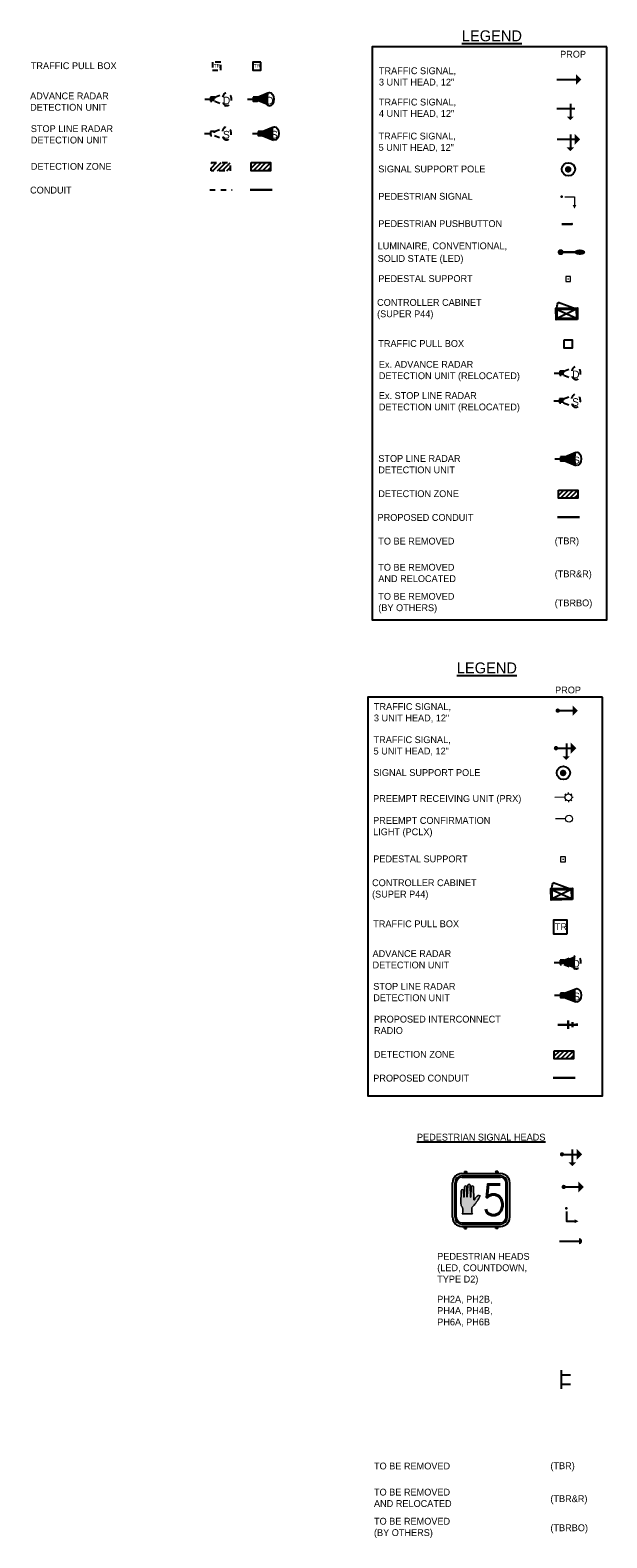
# Model space of a CAD drawing. Header units: feet. Extents: x -492 to 1369515, y -204 to 458626.
# Tile 2 of 17: x 52 to 62, y -179 to -151. Entities that reach past the tile are written whole.
import ezdxf
from ezdxf.enums import TextEntityAlignment as Align

# ---------------------------------------------------------------- set-up
doc = ezdxf.new("R2010")
doc.units = ezdxf.units.FT
doc.header["$MEASUREMENT"] = 0
for name, pattern in [('conduitpr', [0]), ('F', [0.15, 0.1, -0.05]), ('OhDOT_USTN2', [0.11, 0.069, -0.041]), ('OhDOT_USTN5', [0.11, 0.055, -0.055])]:
    doc.linetypes.add(name, pattern=pattern)
for name, color, linetype in [('SG_P_Conduit', 3, 'conduitpr'), ('SG_P_Detection', 24, 'Continuous'), ('SG_P_Heads', 2, 'Continuous'), ('SG_P_Interconnect_Cable', 7, 'interconnectpr'), ('SG_P_Poles', 4, 'Continuous'), ('SG_P_PullBox', 1, 'Continuous'), ('SG_X_Conduit', 232, 'OhDOT_USTN5'), ('SG_X_Detection', 24, 'OhDOT_USTN2'), ('SG_X_PullBox', 230, 'Continuous'), ('SH_Data', 7, 'Continuous'), ('ST_Details', 4, 'Continuous'), ('T-RADAR', 1, 'Continuous'), ('TEXT-DED', 10, 'Continuous')]:
    doc.layers.add(name, color=color, linetype=linetype)
doc.layers.add('SG_P_Heads (Construction)', color=2, linetype='Continuous', lineweight=13)
doc.styles.add('Font 70-Title', font='STANDARD.shx', dxfattribs={"height": 0.2})
doc.styles.add('Slanted', font='font31.shx', dxfattribs={"height": 0.14})
doc.styles.add('Slanted-Normal', font='font31.shx', dxfattribs={"height": 0.14})
doc.styles.add('Slanted-Normal LS 0.50', font='ISO_FONTRIGHT.shx', dxfattribs={"height": 0.14})
doc.styles.get("Standard").update_dxf_attribs({"font": 'font31.shx'})
doc.linetypes.add('interconnectpr', pattern='A,1.95,-0.05,["TR",Slanted,S=1,R=0,X=0,Y=-0.06],-0.25,1.95', length=4.2)

# ---------------------------------------------------------------- blocks, each defined once
blk = doc.blocks.new('SPEDP')
at = {"layer": 'SG_P_Poles', "linetype": 'Continuous', "lineweight": 0}
h = blk.add_hatch(color=7, dxfattribs=at)
edge = h.paths.add_edge_path()
edge.add_arc((0, 0), 0.015, 0, 360)
at = {"layer": 'SG_P_Poles', "color": 7, "linetype": 'Continuous', "lineweight": 13, "flags": 128}
blk.add_lwpolyline([(-0.045, -0.045), (0.045, -0.045), (0.045, 0.045), (-0.045, 0.045), (-0.045, -0.045)], close=True, dxfattribs=at)
blk = doc.blocks.new('HAND')
at = {"color": 4, "linetype": 'Continuous', "lineweight": 0, "flags": 128}
blk.add_lwpolyline([(0.0327, -0.0008), (-0.0313, -0.0008), (-0.0313, -0.0008, 0.132671), (-0.0271, 0.0154), (-0.0271, 0.0154), (-0.0271, 0.0308), (-0.0271, 0.0308, 0.167102), (-0.032, 0.0432), (-0.032, 0.0432, -0.191036), (-0.0387, 0.0626), (-0.0387, 0.0626), (-0.0372, 0.143), (-0.0372, 0.143, -1), (-0.0227, 0.143), (-0.0227, 0.143), (-0.0215, 0.105), (-0.0215, 0.105, 1.105459), (-0.0196, 0.1047), (-0.0197, 0.1045), (-0.0167, 0.1665), (-0.0167, 0.1665, -1), (-0.0022, 0.1665), (-0.0022, 0.1665), (-0.0014, 0.105), (-0.0014, 0.105, 1.105459), (0.0005, 0.1047), (0.0004, 0.1045), (0.004, 0.1776), (0.004, 0.1776, -1), (0.0186, 0.1776), (0.0186, 0.1776), (0.0199, 0.105), (0.0199, 0.105, 1.105459), (0.0218, 0.1047), (0.0218, 0.1045), (0.0247, 0.1659), (0.0247, 0.1659, -1), (0.0392, 0.1659), (0.0392, 0.1659), (0.0402, 0.0888), (0.0402, 0.0888, 0.624418), (0.0477, 0.089), (0.0477, 0.089, -0.280315), (0.0689, 0.113, -0.24028), (0.0796, 0.1117, -0.08382), (0.0424, 0.0526, 0.10317), (0.0284, 0.0364), (0.0284, 0.0364), (0.0284, 0.0154), (0.0284, 0.0154, 0.132671), (0.0327, -0.0008), (0.0327, -0.0008)], format="xyb", close=True, dxfattribs=at)
blk = doc.blocks.new('*U1092')
at = {"layer": 'SH_Data'}
h = blk.add_hatch(color=256, dxfattribs=at)
edge = h.paths.add_edge_path()
edge.add_arc((-0.194, 0.051), 0.00278, 167.1401, 347.1404, ccw=False)
edge.add_line((-0.197, 0.051), (-0.201, 0.265))
edge.add_arc((-0.222, 0.265), 0.0214, 0, 180)
edge.add_line((-0.244, 0.265), (-0.254, 0.051))
edge.add_line((-0.254, 0.051), (-0.254, 0.051))
edge.add_arc((-0.257, 0.051), 0.00278, 351.0096, 358.6099, ccw=False)
edge.add_line((-0.254, 0.05), (-0.254, 0.05))
edge.add_line((-0.254, 0.05), (-0.254, 0.05))
edge.add_arc((-0.257, 0.051), 0.00278, 167.1401, 346.5951, ccw=False)
edge.add_line((-0.26, 0.051), (-0.262, 0.233))
edge.add_line((-0.262, 0.233), (-0.262, 0.233))
edge.add_arc((-0.283, 0.233), 0.0214, 360, 540)
edge.add_line((-0.305, 0.233), (-0.314, 0.051))
edge.add_line((-0.314, 0.051), (-0.314, 0.051))
edge.add_arc((-0.316, 0.051), 0.00278, 347.3062, 358.6099, ccw=False)
edge.add_line((-0.314, 0.05), (-0.314, 0.05))
edge.add_line((-0.314, 0.05), (-0.314, 0.05))
edge.add_arc((-0.316, 0.051), 0.00278, 167.1401, 346.8691, ccw=False)
edge.add_line((-0.319, 0.051), (-0.323, 0.164))
edge.add_line((-0.323, 0.164), (-0.323, 0.164))
edge.add_arc((-0.344, 0.164), 0.0214, 360, 540)
edge.add_line((-0.365, 0.164), (-0.37, -0.074))
edge.add_arc((-0.288, -0.077), 0.082, 177.3964, 220.6574)
edge.add_line((-0.35, -0.131), (-0.35, -0.131))
edge.add_arc((-0.396, -0.17), 0.0604, 2.7749, 40.7212, ccw=False)
edge.add_line((-0.335, -0.167), (-0.335, -0.213))
edge.add_arc((-0.43, -0.213), 0.0949, -29.7113, 0.5181, ccw=False)
edge.add_line((-0.348, -0.26), (-0.159, -0.26))
edge.add_arc((-0.077, -0.213), 0.0949, 179.4819, 209.7113, ccw=False)
edge.add_line((-0.172, -0.213), (-0.172, -0.151))
edge.add_arc((-0.037, -0.225), 0.154, 127.5194, 151.0809, ccw=False)
edge.add_arc((-0.592, 0.309), 0.618, 318.2058, 337.3712)
edge.add_arc((-0.041, 0.042), 0.0351, 56.229, 110.2726)
edge.add_arc((-0.026, -0.012), 0.0908, 107.2466, 169.8826)
edge.add_line((-0.115, 0.004), (-0.115, 0.004))
edge.add_arc((-0.126, 0.009), 0.0122, 208.0703, 335.996, ccw=False)
edge.add_line((-0.137, 0.004), (-0.14, 0.231))
edge.add_arc((-0.161, 0.231), 0.0214, 0, 180)
edge.add_line((-0.183, 0.231), (-0.191, 0.051))
edge.add_line((-0.191, 0.051), (-0.191, 0.051))
edge.add_arc((-0.194, 0.051), 0.00278, 349.4624, 358.6099, ccw=False)
edge.add_line((-0.191, 0.05), (-0.191, 0.05))
edge.add_line((-0.191, 0.05), (-0.191, 0.05))
for p, q in [((-0.524, -0.32), (-0.524, 0.309)), ((-0.478, -0.32), (-0.478, 0.309)), ((-0.355, 0.477), (-0.307, 0.477)), ((-0.352, 0.435), (0.352, 0.435)), ((-0.294, 0.49), (-0.311, 0.474)), ((-0.311, 0.474), (-0.309, 0.472)), ((-0.292, 0.488), (-0.309, 0.472)), ((-0.306, 0.515), (-0.306, 0.478)), ((-0.306, 0.515), (-0.269, 0.515)), ((-0.304, 0.477), (0.303, 0.477)), ((-0.28, 0.504), (-0.264, 0.521)), ((-0.278, 0.502), (-0.262, 0.519)), ((-0.266, 0.514), (-0.266, 0.477)), ((-0.262, 0.519), (-0.264, 0.521)), ((0.264, 0.521), (0.262, 0.519)), ((0.278, 0.502), (0.262, 0.519)), ((0.28, 0.504), (0.264, 0.521)), ((0.266, 0.514), (0.266, 0.477)), ((0.306, 0.515), (0.269, 0.515)), ((0.292, 0.488), (0.309, 0.472)), ((0.294, 0.49), (0.311, 0.474)), ((0.306, 0.515), (0.306, 0.478)), ((0.307, 0.477), (0.355, 0.477)), ((0.311, 0.474), (0.309, 0.472)), ((0.478, -0.32), (0.478, 0.309)), ((0.524, -0.32), (0.524, 0.309)), ((-0.355, -0.488), (0.355, -0.488)), ((-0.352, -0.446), (0.352, -0.446)), ((-0.306, -0.526), (-0.306, -0.488)), ((-0.306, -0.526), (-0.266, -0.526)), ((-0.266, -0.526), (-0.266, -0.488)), ((0.266, -0.526), (0.266, -0.488)), ((0.306, -0.526), (0.266, -0.526)), ((0.306, -0.526), (0.306, -0.488))]:
    blk.add_line(p, q, dxfattribs=at)
at = {"layer": 'SH_Data', "lineweight": 0}
for p, q in [((-0.451, 0.012), (-0.451, 0.309)), ((-0.352, 0.408), (0.352, 0.408)), ((0.451, 0.012), (0.451, 0.309)), ((-0.451, -0.32), (-0.451, 0.012)), ((0.451, -0.32), (0.451, 0.012)), ((-0.352, -0.419), (0.352, -0.419))]:
    blk.add_line(p, q, dxfattribs=at)
at = {"layer": 'SH_Data', "lineweight": 0, "flags": 128}
blk.add_lwpolyline([(-0.191, 0.05, -1.000003), (-0.197, 0.051), (-0.201, 0.265, 1), (-0.244, 0.265), (-0.254, 0.051), (-0.254, 0.051, -0.033175), (-0.254, 0.05), (-0.254, 0.05), (-0.254, 0.05, -0.995255), (-0.26, 0.051), (-0.262, 0.233), (-0.262, 0.233, 1), (-0.305, 0.233), (-0.314, 0.051), (-0.314, 0.051, -0.049362), (-0.314, 0.05), (-0.314, 0.05), (-0.314, 0.05, -0.997638), (-0.319, 0.051), (-0.323, 0.164), (-0.323, 0.164, 1), (-0.365, 0.164), (-0.37, -0.074, 0.191036), (-0.35, -0.131), (-0.35, -0.131, -0.167102), (-0.335, -0.167), (-0.335, -0.213, -0.132671), (-0.348, -0.26), (-0.159, -0.26, -0.132671), (-0.172, -0.213), (-0.172, -0.151, -0.10317), (-0.131, -0.103, 0.08382), (-0.021, 0.071, 0.24028), (-0.053, 0.075, 0.280315), (-0.115, 0.004), (-0.115, 0.004, -0.624418), (-0.137, 0.004), (-0.14, 0.231, 1), (-0.183, 0.231), (-0.191, 0.051), (-0.191, 0.051, -0.039935), (-0.191, 0.05), (-0.191, 0.05), (-0.191, 0.05)], format="xyb", close=True, dxfattribs=at)
at = {"layer": 'SH_Data'}
for centre in [(-0.286, 0.496), (0.286, 0.496)]:
    blk.add_circle(centre, 0.0102, dxfattribs=at)
for centre, radius, start, end in [((-0.355, 0.309), 0.168, 90, 180), ((-0.352, 0.309), 0.126, 90, 180), ((0.352, 0.309), 0.126, 360, 90), ((0.355, 0.309), 0.168, 360, 90), ((-0.355, -0.32), 0.168, 180, 270), ((-0.352, -0.32), 0.126, 180, 270), ((0.352, -0.32), 0.126, 270, 360), ((0.355, -0.32), 0.168, 270, 360)]:
    blk.add_arc(centre, radius, start, end, dxfattribs=at)
at = {"layer": 'SH_Data', "lineweight": 0}
for centre, start, end in [((-0.352, 0.309), 90, 180), ((0.352, 0.309), 360, 90), ((-0.352, -0.32), 180, 270), ((0.352, -0.32), 270, 360)]:
    blk.add_arc(centre, 0.0989, start, end, dxfattribs=at)
at = {"layer": 'SH_Data', "color": 4, "linetype": 'Continuous', "lineweight": 0, "ltscale": 0.075, "xscale": 2.947582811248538, "yscale": 2.947582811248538, "zscale": 5.895165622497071, "rotation": 359.9999999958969}
blk.add_blockref('HAND', (-0.256, -0.258), dxfattribs=at)
at = {"layer": 'SH_Data', "style": 'Font 70-Title'}
blk.add_text('5', height=0.562, dxfattribs=at).set_placement((0.017, 0.281), align=Align.TOP_LEFT)
blk = doc.blocks.new('SHSWP')
at = {"layer": 'ST_Details'}
h = blk.add_hatch(color=1, dxfattribs=at)
edge = h.paths.add_edge_path()
edge.add_arc((0, 0), 0.04, 0, 360)
at = {"layer": 'ST_Details', "color": 1}
blk.add_line((0.04, 0), (0.27, 0), dxfattribs=at)
at = {"layer": 'ST_Details', "color": 1, "extrusion": (0, 0, -1)}
blk.add_solid([(-0.27, 0.1), (-0.37, 0), (-0.27, -0.1)], dxfattribs=at)
blk = doc.blocks.new('SHSW5P')
at = {"layer": 'ST_Details'}
h = blk.add_hatch(color=1, dxfattribs=at)
edge = h.paths.add_edge_path()
edge.add_arc((0, 0), 0.04, 0, 360)
at = {"layer": 'ST_Details', "color": 1}
for p, q in [((0.04, 0), (0.27, 0)), ((0.189, 0.086), (0.189, -0.149))]:
    blk.add_line(p, q, dxfattribs=at)
at = {"layer": 'ST_Details', "color": 1, "extrusion": (0, 0, -1)}
for points in [[(-0.27, 0.1), (-0.37, 0), (-0.27, -0.1)], [(-0.255, -0.149), (-0.188, -0.216), (-0.121, -0.149)]]:
    blk.add_solid(points, dxfattribs=at)
blk = doc.blocks.new('PEDPBP')
at = {"layer": 'ST_Details'}
blk.add_hatch(color=1, dxfattribs=at).paths.add_polyline_path([(0.18, 0.028), (0.18, -0.028, 0.999997)])
at = {"layer": 'ST_Details', "color": 1}
blk.add_line((0, 0), (0.18, 0), dxfattribs=at)
blk = doc.blocks.new('PED1P')
at = {"layer": 'SG_P_Heads (Construction)', "color": 2, "linetype": 'Continuous', "lineweight": 30}
blk.add_point((0, 0), dxfattribs=at)
at = {"layer": 'ST_Details', "color": 1, "flags": 128}
blk.add_lwpolyline([(0.06, 0), (0.235, 0), (0.235, -0.15)], dxfattribs=at)
at = {"layer": 'ST_Details', "color": 1, "extrusion": (0, 0, -1)}
blk.add_solid([(-0.27, -0.15), (-0.2, -0.15), (-0.235, -0.22)], dxfattribs=at)
blk = doc.blocks.new('SG_DET_SB_RADARP')
at = {"layer": 'SG_P_Detection'}
h = blk.add_hatch(color=256, dxfattribs=at)
edge = h.paths.add_edge_path()
edge.add_line((0.243, 0.12), (0.037, 0.037))
edge.add_line((0.037, 0.037), (0.037, -0.038))
edge.add_line((0.037, -0.038), (0.243, -0.12))
edge.add_ellipse((0.262, 0), major_axis=(0, -0.124), ratio=0.621318, start_angle=194.0157, end_angle=345.9652, ccw=False)
for p, q in [((-0.144, 0), (-0.038, 0)), ((0.037, 0.037), (0.243, 0.12)), ((0.037, -0.038), (0.243, -0.12))]:
    blk.add_line(p, q, dxfattribs=at)
at = {"layer": 'SG_P_Detection', "flags": 128}
blk.add_lwpolyline([(-0.038, 0.037), (-0.038, -0.038), (0.037, -0.038), (0.037, 0.037), (-0.038, 0.037)], close=True, dxfattribs=at)
at = {"layer": 'SG_P_Detection'}
blk.add_ellipse((0.262, 0), major_axis=(0, -0.124), ratio=0.621318, dxfattribs=at)
at = {"layer": 'SG_P_Detection', "extrusion": (0, 0, -1)}
blk.add_solid([(0.037, 0.037), (0.037, -0.038), (-0.038, 0.037), (-0.038, -0.038)], dxfattribs=at)
at = {"layer": 'SG_P_Detection', "insert": (0.257, -0.023), "char_height": 0.14, "attachment_point": 5, "line_spacing_factor": 0.6, "style": 'Slanted-Normal LS 0.50'}
blk.add_mtext('\\FISO_FONTLEFT;S', dxfattribs=at)
blk = doc.blocks.new('ADVANCED DETECTION')
at = {"layer": 'SG_X_Detection'}
h = blk.add_hatch(color=256, dxfattribs=at)
edge = h.paths.add_edge_path()
edge.add_line((2.03, 4.42), (1.12, 1.92))
edge.add_line((1.12, 1.92), (1.79, 1.31))
edge.add_line((1.79, 1.31), (4.18, 2.48))
edge.add_ellipse((3.26, 3.62), major_axis=(1.11, -1), ratio=0.621318, start_angle=194.0157, end_angle=345.9652, ccw=False)
for p, q in [((1.12, 1.92), (2.03, 4.42)), ((0, 0), (0.85, 0.95)), ((1.79, 1.31), (4.18, 2.48))]:
    blk.add_line(p, q, dxfattribs=at)
at = {"layer": 'SG_X_Detection', "flags": 128}
blk.add_lwpolyline([(0.52, 1.25), (1.19, 0.65), (1.79, 1.31), (1.12, 1.92), (0.52, 1.25)], close=True, dxfattribs=at)
at = {"layer": 'SG_X_Detection'}
blk.add_ellipse((3.26, 3.62), major_axis=(1.11, -1), ratio=0.621318, dxfattribs=at)
at = {"layer": 'SG_X_Detection', "extrusion": (0, 0, -1)}
blk.add_solid([(-0.52, 1.25), (-1.19, 0.65), (-1.12, 1.92), (-1.79, 1.31)], dxfattribs=at)
at = {"layer": 'SG_X_Detection', "insert": (3.42, 3.38), "char_height": 1.68, "attachment_point": 5, "rotation": 48.0285, "line_spacing_factor": 0.6, "style": 'Slanted-Normal LS 0.50'}
blk.add_mtext('{\\Fiso_fontleft|c0;D}', dxfattribs=at)
blk = doc.blocks.new('TPB_18 IN')
at = {"layer": 'SG_P_PullBox'}
blk.add_lwpolyline([(1.25, -1.25), (1.25, 1.25), (-1.25, 1.25), (-1.25, -1.25)], close=True, dxfattribs=at)
at = {"layer": 'SG_P_PullBox', "insert": (-1.01, 0.68), "char_height": 1.25, "attachment_point": 1}
blk.add_mtext_dynamic_manual_height_columns('TR', width=2.5032, gutter_width=12.5, heights=[0], dxfattribs=at)
blk = doc.blocks.new('*U1096')
at = {"layer": 'SG_P_Heads (Construction)', "flags": 128}
for points in [[(1.5, 0.01), (0, 0)], [(1.64, 0.36), (1.5, 0.5)], [(2, 0.51), (2, 0.71)], [(2.35, 0.36), (2.49, 0.51)], [(2.5, 0.01), (2.7, 0.01)], [(1.65, -0.35), (1.51, -0.49)], [(2, -0.49), (2, -0.69)], [(2.36, -0.34), (2.5, -0.48)]]:
    blk.add_lwpolyline(points, dxfattribs=at)
at = {"layer": 'SG_P_Heads (Construction)'}
blk.add_circle((2, 0.01), 0.5, dxfattribs=at)
blk = doc.blocks.new('SG_SSRADIO_P')
at = {"layer": 'SG_P_Interconnect_Cable', "linetype": 'Continuous', "lineweight": 30}
for p, q in [((0, 0), (0.35, 0)), ((0.19, -0.075), (0.19, 0.075)), ((0.27, -0.045), (0.27, 0.045)), ((0.35, 0.02), (0.35, -0.02))]:
    blk.add_line(p, q, dxfattribs=at)
blk = doc.blocks.new('TPB_24 IN')
at = {"layer": 'SG_P_PullBox'}
blk.add_lwpolyline([(1.5, 1.5), (-1.5, 1.5), (-1.5, -1.5), (1.5, -1.5)], close=True, dxfattribs=at)
at = {"layer": 'SG_P_PullBox', "insert": (-1.02, 0.73), "char_height": 1.25, "attachment_point": 1}
blk.add_mtext_dynamic_manual_height_columns('TR', width=2.5032, gutter_width=12.5, heights=[0], dxfattribs=at)

msp = doc.modelspace()

# ---------------------------------------------------------------- hatches: boundary and pattern name
at = {"layer": 'SG_P_Detection', "linetype": 'Continuous', "lineweight": 0}
msp.add_hatch(color=2, dxfattribs=at).paths.add_polyline_path([(61.59017, -154.54562), (61.59017, -154.60162, 0.99999663)])
at = {"layer": 'SG_P_Detection', "linetype": 'Continuous', "lineweight": 30}
h = msp.add_hatch(color=2, dxfattribs=at)
edge = h.paths.add_edge_path()
edge.add_arc((61.39129, -155.08896), 0.055, 0, 360)
h = msp.add_hatch(color=2, dxfattribs=at)
edge = h.paths.add_edge_path()
edge.add_ellipse((61.74129, -155.08896), major_axis=(0.1, 0), ratio=0.5, start_angle=0, end_angle=360)
at = {"layer": 'SG_X_Detection'}
h = msp.add_hatch(dxfattribs=at)
h.set_pattern_fill('HATCH', color=256, style=0, pattern_type=2)
h.set_pattern_definition([(45, (55.260084, -153.453114), (-0.042426, 0.042426), [])])
h.paths.add_polyline_path([(54.9938, -153.4507), (55.3438, -153.4507), (55.3438, -153.6007), (54.9938, -153.6007)])
at = {"layer": 'T-RADAR'}
h = msp.add_hatch(color=256, dxfattribs=at)
edge = h.paths.add_edge_path()
edge.add_line((56.04617, -152.16993), (55.84031, -152.25252))
edge.add_line((55.84031, -152.25252), (55.84031, -152.32752))
edge.add_line((55.84031, -152.32752), (56.04603, -152.4104))
edge.add_ellipse((56.06476, -152.29018), major_axis=(-0.00006, -0.12393), ratio=0.62131844, start_angle=194.015698, end_angle=345.965162, ccw=False)
at = {"layer": 'TEXT-DED'}
h = msp.add_hatch(dxfattribs=at)
h.set_pattern_fill('HATCH', color=256, style=0, pattern_type=2)
h.set_pattern_definition([(45, (55.995716, -153.453114), (-0.042426, 0.042426), [])])
h.paths.add_polyline_path([(55.72943, -153.4507), (56.07943, -153.4507), (56.07943, -153.6007), (55.72943, -153.6007)])
h = msp.add_hatch(color=256, dxfattribs=at)
edge = h.paths.add_edge_path()
edge.add_arc((61.52767, -153.57362), 0.06, 0, 360)
h = msp.add_hatch(color=256, dxfattribs=at)
edge = h.paths.add_edge_path()
edge.add_line((61.67154, -158.75083), (61.46569, -158.83343))
edge.add_line((61.46569, -158.83343), (61.46569, -158.90843))
edge.add_line((61.46569, -158.90843), (61.67141, -158.9913))
edge.add_ellipse((61.69014, -158.87108), major_axis=(-0.00006, -0.12393), ratio=0.62131844, start_angle=194.015698, end_angle=345.965162, ccw=False)
h = msp.add_hatch(dxfattribs=at)
h.set_pattern_fill('HATCH', color=256, style=0, pattern_type=2)
h.set_pattern_definition([(45, (61.61896, -159.442987), (-0.042426, 0.042426), [])])
h.paths.add_polyline_path([(61.35267, -159.44058), (61.70267, -159.44058), (61.70267, -159.59058), (61.35267, -159.59058)])
h = msp.add_hatch(color=256, dxfattribs=at)
edge = h.paths.add_edge_path()
edge.add_arc((61.43574, -164.61798), 0.06, 0, 360)
h = msp.add_hatch(dxfattribs=at)
h.set_pattern_fill('HATCH', color=256, style=0, pattern_type=2)
h.set_pattern_definition([(45, (61.540166, -169.70175), (-0.042426, 0.042426), [])])
h.paths.add_polyline_path([(61.27388, -169.69934), (61.62388, -169.69934), (61.62388, -169.84934), (61.27388, -169.84934)])

# ---------------------------------------------------------------- linework, layer by layer
at = {"layer": 'SG_P_Conduit', "color": 3, "true_color": 0x00ff00, "const_width": 0.04, "flags": 128}
msp.add_lwpolyline([(55.7046, -153.94632), (56.11399, -153.94632)], dxfattribs=at)
at = {"layer": 'SG_P_Detection', "color": 2, "linetype": 'Continuous', "lineweight": 30}
for p, q in [((61.41017, -154.57362), (61.59017, -154.57362)), ((61.39132, -155.08897), (61.64132, -155.08897))]:
    msp.add_line(p, q, dxfattribs=at)
at = {"layer": 'SG_P_Heads', "color": 2, "linetype": 'Continuous', "lineweight": 13, "flags": 128}
msp.add_lwpolyline([(61.47017, -154.07362), (61.64517, -154.07362), (61.64517, -154.22362)], dxfattribs=at)
at = {"layer": 'SG_P_Heads', "color": 2, "linetype": 'Continuous', "lineweight": 0, "extrusion": (0, 0, -1)}
msp.add_solid([(-61.68017, -154.22362), (-61.61017, -154.22362), (-61.64517, -154.29362)], dxfattribs=at)
at = {"layer": 'SG_P_Heads (Construction)', "flags": 128}
msp.add_lwpolyline([(61.48216, -165.45564), (61.29466, -165.4565)], dxfattribs=at)
at = {"layer": 'SG_P_Heads (Construction)'}
msp.add_circle((61.54466, -165.45535), 0.0625, dxfattribs=at)
at = {"layer": 'SG_P_Heads (Construction)', "color": 2, "linetype": 'Continuous', "lineweight": 30}
msp.add_point((61.41017, -154.07362), dxfattribs=at)
at = {"layer": 'SG_P_Poles', "flags": 128}
for points in [[(61.70183, -156.31757), (61.30609, -156.32593), (61.30164, -156.11575), (61.69739, -156.10738)], [(61.67843, -156.29513), (61.32852, -156.30253), (61.32505, -156.13819), (61.67495, -156.13079)], [(61.6099, -166.93567), (61.21415, -166.94404), (61.20971, -166.73385), (61.60546, -166.72549)], [(61.58649, -166.91324), (61.23659, -166.92063), (61.23312, -166.75629), (61.58302, -166.7489)]]:
    msp.add_lwpolyline(points, close=True, dxfattribs=at)
for points in [[(61.32505, -156.13819, -0.17609904), (61.34676, -156.00924)], [(61.23312, -166.75629, -0.17609904), (61.25482, -166.62735)]]:
    msp.add_lwpolyline(points, format="xyb", dxfattribs=at)
for points in [[(61.32505, -156.13819), (61.67843, -156.29513)], [(61.67495, -156.13079), (61.32852, -156.30253)], [(61.67495, -156.13079), (61.34676, -156.00924)], [(61.23312, -166.75629), (61.58649, -166.91324)], [(61.58302, -166.7489), (61.23659, -166.92063)], [(61.58302, -166.7489), (61.25482, -166.62735)]]:
    msp.add_lwpolyline(points, dxfattribs=at)
at = {"layer": 'SG_X_Conduit', "flags": 128}
msp.add_lwpolyline([(54.96896, -153.94632), (55.37836, -153.94632)], dxfattribs=at)
at = {"layer": 'SG_X_Detection'}
for p, q in [((55.05924, -152.25266), (55.26436, -152.17036)), ((54.87883, -152.29002), (54.98451, -152.29002)), ((55.05924, -152.32739), (55.26422, -152.40997)), ((55.05469, -152.87933), (55.2598, -152.79703)), ((54.87427, -152.91669), (54.97996, -152.91669)), ((55.05469, -152.95405), (55.25967, -153.03663)), ((61.44966, -157.26502), (61.65477, -157.18273)), ((61.26924, -157.30239), (61.37493, -157.30239)), ((61.44966, -157.33975), (61.65464, -157.42233)), ((61.4451, -157.77068), (61.65022, -157.68838)), ((61.26469, -157.80805), (61.37037, -157.80805)), ((61.4451, -157.84541), (61.65008, -157.92799))]:
    msp.add_line(p, q, dxfattribs=at)
at = {"layer": 'SG_X_Detection', "flags": 128}
for points in [[(54.98451, -152.25266), (54.98451, -152.32739), (55.05924, -152.32739), (55.05924, -152.25266), (54.98451, -152.25266)], [(54.97996, -152.87933), (54.97996, -152.95405), (55.05469, -152.95405), (55.05469, -152.87933), (54.97996, -152.87933)], [(54.9938, -153.4507), (55.3438, -153.4507), (55.3438, -153.6007), (54.9938, -153.6007), (54.9938, -153.4507)], [(61.37493, -157.26502), (61.37493, -157.33975), (61.44966, -157.33975), (61.44966, -157.26502), (61.37493, -157.26502)], [(61.37037, -157.77068), (61.37037, -157.84541), (61.4451, -157.84541), (61.4451, -157.77068), (61.37037, -157.77068)]]:
    msp.add_lwpolyline(points, close=True, dxfattribs=at)
at = {"layer": 'SG_X_Detection'}
for centre in [(55.28288, -152.29018), (55.27833, -152.91685), (61.6733, -157.30254), (61.66874, -157.8082)]:
    msp.add_ellipse(centre, major_axis=(-0.00006, -0.12348), ratio=0.62131844, dxfattribs=at)
at = {"layer": 'SG_X_Detection', "extrusion": (0, 0, -1)}
for points in [[(-54.98451, -152.25266), (-54.98451, -152.32739), (-55.05924, -152.25266), (-55.05924, -152.32739)], [(-61.37493, -157.26502), (-61.37493, -157.33975), (-61.44966, -157.26502), (-61.44966, -157.33975)], [(-61.37037, -157.77068), (-61.37037, -157.84541), (-61.4451, -157.77068), (-61.4451, -157.84541)]]:
    msp.add_solid(points, dxfattribs=at)
at = {"layer": 'SG_X_PullBox', "linetype": 'F'}
msp.add_lwpolyline([(55.16882, -151.60937), (55.01882, -151.60932), (55.01877, -151.75932), (55.16877, -151.75937)], close=True, dxfattribs=at)
at = {"layer": 'SH_Data', "flags": 128}
for points in [[(62.23628, -151.33166), (57.93931, -151.33166), (57.93931, -161.81847), (62.23628, -161.81847)], [(62.15749, -163.23149), (57.86051, -163.23149), (57.86051, -170.52708), (62.15749, -170.52708)]]:
    msp.add_lwpolyline(points, close=True, dxfattribs=at)
at = {"layer": 'ST_Details', "color": 1, "flags": 128}
for points in [[(61.40093, -175.54307), (61.40093, -175.88491)], [(61.40093, -175.62899), (61.56848, -175.62899)], [(61.40093, -175.79899), (61.56848, -175.79899)]]:
    msp.add_lwpolyline(points, dxfattribs=at)
at = {"layer": 'T-RADAR'}
for p, q in [((55.84031, -152.25252), (56.04617, -152.16993)), ((55.65925, -152.29002), (55.76531, -152.29002))]:
    msp.add_line(p, q, dxfattribs=at)
at = {"layer": 'T-RADAR', "flags": 128}
msp.add_lwpolyline([(55.76531, -152.25252), (55.76531, -152.32752), (55.84031, -152.32752), (55.84031, -152.25252), (55.76531, -152.25252)], close=True, dxfattribs=at)
at = {"layer": 'T-RADAR'}
msp.add_ellipse((56.06476, -152.29018), major_axis=(-0.00006, -0.12393), ratio=0.62131844, dxfattribs=at)
at = {"layer": 'T-RADAR', "extrusion": (0, 0, -1)}
msp.add_solid([(-55.76531, -152.25252), (-55.76531, -152.32752), (-55.84031, -152.25252), (-55.84031, -152.32752)], dxfattribs=at)
at = {"layer": 'TEXT-DED'}
for p, q in [((61.32067, -151.92859), (61.6711, -151.92859)), ((61.32112, -152.45866), (61.64923, -152.45866)), ((61.56848, -152.37283), (61.56848, -152.60783)), ((61.32926, -153.02289), (61.64923, -153.02289)), ((61.56848, -152.93706), (61.56848, -153.17206)), ((61.28462, -158.87093), (61.39069, -158.87093)), ((61.46569, -158.83343), (61.67154, -158.75083)), ((61.46569, -158.90843), (61.67141, -158.9913))]:
    msp.add_line(p, q, dxfattribs=at)
at = {"layer": 'TEXT-DED', "flags": 128}
for points in [[(55.72943, -153.4507), (56.07943, -153.4507), (56.07943, -153.6007), (55.72943, -153.6007), (55.72943, -153.4507)], [(61.45267, -156.69256), (61.60267, -156.69256), (61.60267, -156.84256), (61.45267, -156.84256), (61.45267, -156.69256)], [(61.39069, -158.83343), (61.39069, -158.90843), (61.46569, -158.90843), (61.46569, -158.83343), (61.39069, -158.83343)], [(61.35267, -159.44058), (61.70267, -159.44058), (61.70267, -159.59058), (61.35267, -159.59058), (61.35267, -159.44058)], [(61.27388, -169.69934), (61.62388, -169.69934), (61.62388, -169.84934), (61.27388, -169.84934), (61.27388, -169.69934)]]:
    msp.add_lwpolyline(points, close=True, dxfattribs=at)
at = {"layer": 'TEXT-DED', "color": 3, "linetype": 'conduitpr', "true_color": 0x00ff00, "const_width": 0.04, "flags": 128}
for points in [[(61.32784, -159.93619), (61.73723, -159.93619)], [(61.24905, -170.19496), (61.65844, -170.19496)]]:
    msp.add_lwpolyline(points, dxfattribs=at)
at = {"layer": 'TEXT-DED'}
for centre in [(61.53282, -153.57237), (61.44089, -164.61673)]:
    msp.add_circle(centre, 0.12143, dxfattribs=at)
msp.add_ellipse((61.69014, -158.87108), major_axis=(-0.00006, -0.12393), ratio=0.62131844, dxfattribs=at)
at = {"layer": 'TEXT-DED', "extrusion": (0, 0, -1)}
for points in [[(-61.67093, -151.82867), (-61.77093, -151.92867), (-61.67093, -152.02867)], [(-61.63406, -152.6075), (-61.5674, -152.67416), (-61.50073, -152.6075)], [(-61.64873, -152.92256), (-61.74873, -153.02256), (-61.64873, -153.12256)], [(-61.63406, -153.17173), (-61.5674, -153.23839), (-61.50073, -153.17173)], [(-61.39069, -158.83343), (-61.39069, -158.90843), (-61.46569, -158.83343), (-61.46569, -158.90843)]]:
    msp.add_solid(points, dxfattribs=at)

# ---------------------------------------------------------------- block references
at = {"layer": 'SG_P_Detection'}
for p in [(55.89374, -152.91669), (61.42505, -168.68605)]:
    msp.add_blockref('SG_DET_SB_RADARP', p, dxfattribs=at)
at = {"layer": 'SG_P_Detection', "xscale": 0.08309640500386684, "yscale": 0.08309640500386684, "zscale": 0.08309640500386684, "rotation": 311.9715161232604}
msp.add_blockref('ADVANCED DETECTION', (61.2734, -168.08342), dxfattribs=at)
at = {"layer": 'SG_P_Heads', "color": 2, "linetype": 'Continuous', "lineweight": 0}
for p in [(61.33761, -163.47735), (61.44696, -172.19264)]:
    msp.add_blockref('SHSWP', p, dxfattribs=at)
at = {"layer": 'SG_P_Heads', "color": 2, "linetype": 'Continuous', "lineweight": 13}
for p in [(61.30594, -164.1642), (61.41529, -171.59595)]:
    msp.add_blockref('SHSW5P', p, dxfattribs=at)
at = {"layer": 'SG_P_Heads', "color": 2, "linetype": 'Continuous', "lineweight": 30, "extrusion": (0, 0, -1), "rotation": 270}
msp.add_blockref('PED1P', (-61.49673, -172.58472), dxfattribs=at)
at = {"layer": 'SG_P_Heads', "color": 2, "linetype": 'Continuous', "lineweight": 30, "xscale": 2, "yscale": 2, "zscale": 2}
msp.add_blockref('PEDPBP', (61.36807, -173.18477), dxfattribs=at)
at = {"layer": 'SG_P_Heads (Construction)', "xscale": 0.125, "yscale": 0.125, "zscale": 0.125}
msp.add_blockref('*U1096', (61.28299, -165.06464), dxfattribs=at)
at = {"layer": 'SG_P_Interconnect_Cable', "linetype": 'Continuous', "lineweight": 30, "zscale": 17.99999999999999, "rotation": 0.3170877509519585}
msp.add_blockref('SG_SSRADIO_P', (61.33873, -169.22556), dxfattribs=at)
at = {"layer": 'SG_P_PullBox'}
for name, p, xscale, yscale, zscale in [('TPB_24 IN', (55.82943, -151.68435), 0.05, 0.05, 0.05), ('TPB_18 IN', (61.3859, -167.43583), 0.1, 0.1, 0.1)]:
    msp.add_blockref(name, p, dxfattribs=dict(at, xscale=xscale, yscale=yscale, zscale=zscale))
at = {"layer": 'SH_Data'}
msp.add_blockref('*U1092', (59.93652, -172.42589), dxfattribs=at)
at = {"layer": 'TEXT-DED'}
for p in [(61.52767, -155.57936), (61.43574, -166.19746)]:
    msp.add_blockref('SPEDP', p, dxfattribs=at)

# ---------------------------------------------------------------- texts
at = {"layer": 'SG_X_Detection', "char_height": 0.1394958, "attachment_point": 5, "rotation": 360, "line_spacing_factor": 0.6, "style": 'Slanted-Normal LS 0.50'}
for insert in [(55.27748, -152.31343), (61.6679, -157.32579)]:
    msp.add_mtext('{\\Fiso_fontleft|c0;D}', dxfattribs=dict(at, insert=insert))
at = {"layer": 'SG_X_Detection', "char_height": 0.1394958, "attachment_point": 5, "line_spacing_factor": 0.6, "style": 'Slanted-Normal LS 0.50'}
for insert in [(55.27293, -152.94009), (61.66334, -157.83145)]:
    msp.add_mtext('\\FISO_FONTLEFT;S', dxfattribs=dict(at, insert=insert))
at = {"layer": 'SG_X_PullBox', "linetype": 'F', "insert": (55.04304, -151.64809), "char_height": 0.0625, "attachment_point": 1}
msp.add_mtext_dynamic_manual_height_columns('TR', width=0.1251617, gutter_width=0.625, heights=[0], dxfattribs=at)
at = {"layer": 'T-RADAR', "insert": (56.06698, -152.31474), "char_height": 0.14, "attachment_point": 5, "line_spacing_factor": 0.6, "style": 'Slanted-Normal LS 0.50'}
msp.add_mtext('{\\Fiso_fontleft|c0;D}', dxfattribs=at)
at = {"layer": 'TEXT-DED', "style": 'Slanted-Normal'}
for s, height, p in [('%%uLEGEND%%U', 0.2, (59.58272, -151.02977)), ('PROP', 0.125, (61.38101, -151.40368)), ('TRAFFIC PULL BOX ', 0.125, (51.69445, -151.61435)), ('SIGNAL SUPPORT POLE', 0.125, (58.05333, -153.50362)), ('PEDESTRIAN SIGNAL', 0.125, (58.05333, -154.00362)), ('PEDESTRIAN PUSHBUTTON', 0.125, (58.05333, -154.50362)), ('LUMINAIRE, CONVENTIONAL,', 0.125, (58.04195, -154.91039)), ('SOLID STATE (LED)', 0.125, (58.04195, -155.1411)), ('PEDESTAL SUPPORT', 0.125, (58.05333, -155.50936)), ('TRAFFIC PULL BOX ', 0.125, (58.05333, -156.69756)), ('%%uLEGEND%%U', 0.2, (59.49079, -162.59556)), ('PROP', 0.125, (61.28907, -163.03725)), ('SIGNAL SUPPORT POLE', 0.125, (57.96139, -164.54798)), ('PEDESTAL SUPPORT', 0.125, (57.96139, -166.12746)), ('TRAFFIC PULL BOX ', 0.125, (57.96139, -167.31567))]:
    msp.add_text(s, height=height, dxfattribs=at).set_placement(p, align=Align.TOP_LEFT)
at = {"layer": 'TEXT-DED', "char_height": 0.125, "style": 'Slanted-Normal'}
for s, insert, width, attachment_point in [('TRAFFIC SIGNAL,\\P3 UNIT HEAD, 12"', (58.06489, -151.7067), 4.4138422, 1), ('ADVANCE RADAR\\PDETECTION UNIT', (51.68131, -152.16689), 4.4138422, 1), ('TRAFFIC SIGNAL,\\P4 UNIT HEAD, 12"', (58.06489, -152.27987), 4.4138422, 1), ('STOP LINE RADAR\\PDETECTION UNIT', (51.69445, -152.76647), 4.4138422, 1), ('TRAFFIC SIGNAL,\\P5 UNIT HEAD, 12"', (58.05906, -152.90187), 4.4138422, 1), ('\\pt1.26;DETECTION ZONE', (51.69445, -153.4557), 4.4138422, 1), ('CONDUIT', (51.68088, -153.89039), 4.4138422, 1), ('CONTROLLER CABINET \\P(SUPER P44)', (58.03147, -155.94584), 4.4138422, 1), ('Ex. ADVANCE RADAR\\PDETECTION UNIT (RELOCATED)', (58.06348, -157.0786), 4.4138422, 1), ('Ex. STOP LINE RADAR\\PDETECTION UNIT (RELOCATED)', (58.06348, -157.64994), 4.4138422, 1), ('STOP LINE RADAR\\PDETECTION UNIT', (58.05333, -158.80093), 4.4138422, 1), ('\\pt1.26;DETECTION ZONE', (58.05333, -159.44558), 4.4138422, 1), ('PROPOSED CONDUIT', (58.03975, -159.88027), 4.4138422, 1), ('\\pxt10.08;TO BE REMOVED', (58.05333, -160.31338), 4.4138422, 1), ('\\pxt10.08;(TBR)', (61.28244, -160.30882), 4.4138422, 1), ('\\pxt10.08;TO BE REMOVED \\PAND RELOCATED', (58.05333, -160.79135), 4.4138422, 1), ('\\pxt10.08;(TBR&R)', (61.28244, -160.91179), 4.4138422, 1), ('\\pxt10.08;TO BE REMOVED \\P(BY OTHERS)', (58.05333, -161.32355), 4.4138422, 1), ('\\pxt10.08;(TBRBO)', (61.28244, -161.44399), 4.4138422, 1), ('TRAFFIC SIGNAL,\\P3 UNIT HEAD, 12"', (57.97296, -163.34026), 4.4138422, 1), ('TRAFFIC SIGNAL,\\P5 UNIT HEAD, 12"', (57.96712, -163.94623), 4.4138422, 1), ('\\pxt10.08;PREEMPT RECEIVING UNIT (PRX)', (57.9588, -165.02313), 3.2613797, 1), ('\\pxt10.08;PREEMPT CONFIRMATION\\PLIGHT (PCLX)', (57.9588, -165.42383), 2.7711859, 1), ('CONTROLLER CABINET \\P(SUPER P44)', (57.93954, -166.56394), 4.4138422, 1), ('ADVANCE RADAR\\PDETECTION UNIT', (57.94825, -167.86053), 4.4138422, 1), ('STOP LINE RADAR\\PDETECTION UNIT', (57.96139, -168.46011), 4.4138422, 1), ('PROPOSED INTERCONNECT \\PRADIO', (57.97453, -169.05969), 4.4138422, 1), ('\\pt1.26;DETECTION ZONE', (57.97453, -169.70434), 4.4138422, 1), ('PROPOSED CONDUIT', (57.96096, -170.13903), 4.4138422, 1), ('\\pxqc;{\\LPEDESTRIAN SIGNAL HEADS}', (59.93649, -171.21905), 2.5509443, 2), ('PEDESTRIAN HEADS\\P(LED, COUNTDOWN, \\PTYPE D2)', (59.13192, -173.40041), 8.7750216, 1), ('PH2A, PH2B, \\PPH4A, PH4B,\\PPH6A, PH6B', (59.13192, -174.18361), 8.7750216, 1), ('\\pxt10.08;TO BE REMOVED', (57.97453, -177.2363), 4.4138422, 1), ('\\pxt10.08;(TBR)', (61.20365, -177.23174), 4.4138422, 1), ('\\pxt10.08;TO BE REMOVED \\PAND RELOCATED', (57.97453, -177.71427), 4.4138422, 1), ('\\pxt10.08;(TBR&R)', (61.20365, -177.83471), 4.4138422, 1), ('\\pxt10.08;TO BE REMOVED \\P(BY OTHERS)', (57.97453, -178.24647), 4.4138422, 1), ('\\pxt10.08;(TBRBO)', (61.20365, -178.36691), 4.4138422, 1)]:
    msp.add_mtext(s, dxfattribs=dict(at, insert=insert, width=width, attachment_point=attachment_point))
at = {"layer": 'TEXT-DED', "insert": (61.68472, -158.89441), "char_height": 0.125, "attachment_point": 5, "line_spacing_factor": 0.6, "style": 'Slanted-Normal LS 0.50'}
msp.add_mtext('\\FISO_FONTLEFT;S', dxfattribs=at)

doc.saveas('drawing.dxf')
